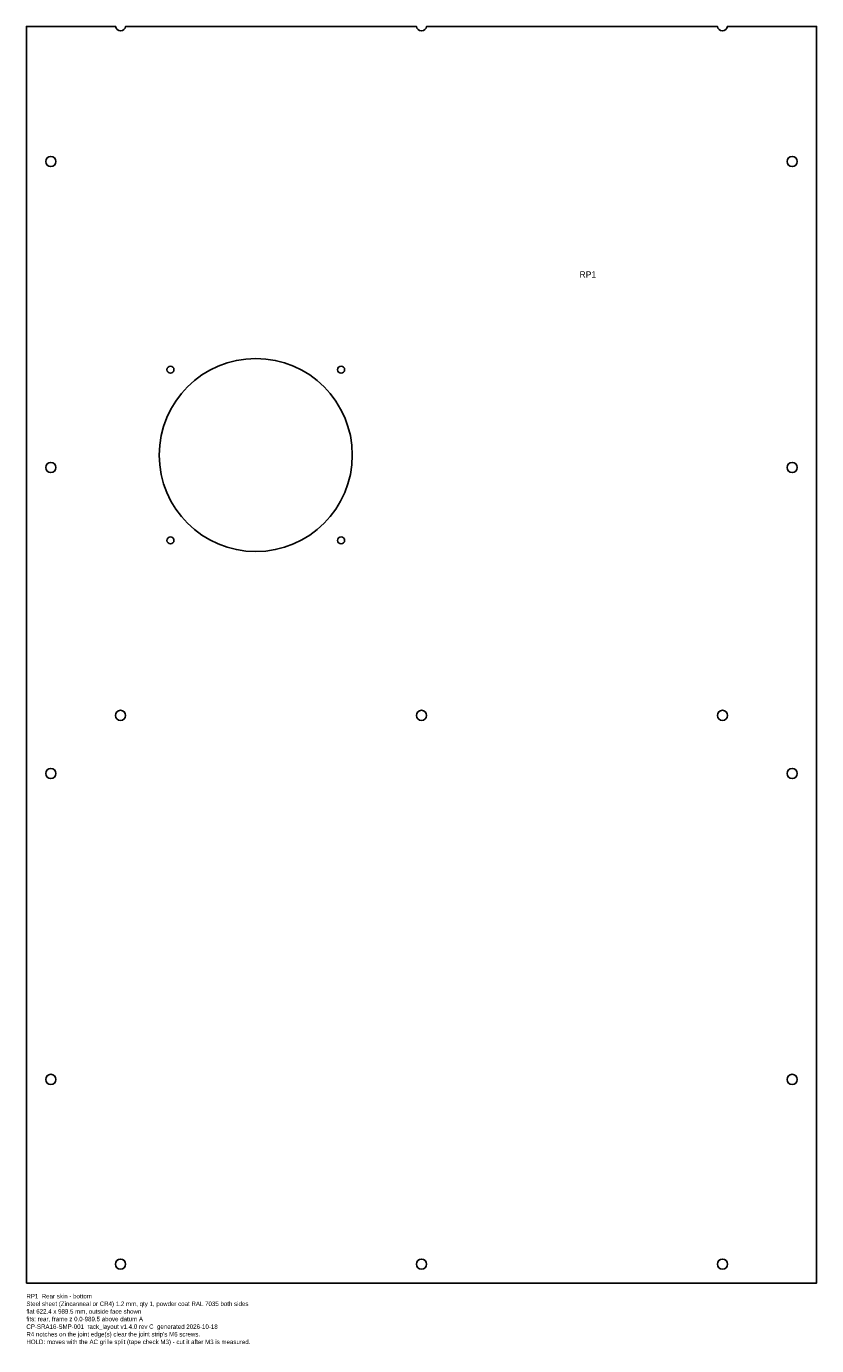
# Model space of a CAD drawing. Header units: millimetres. Extents: x 0 to 622, y -49 to 990.
import ezdxf

# ---------------------------------------------------------------- set-up
doc = ezdxf.new("R2010")
doc.units = ezdxf.units.MM
for name, color, linetype in [('CUT', 7, 'CONTINUOUS'), ('ETCH', 3, 'CONTINUOUS'), ('NOTES', 8, 'CONTINUOUS')]:
    doc.layers.add(name, color=color, linetype=linetype)

msp = doc.modelspace()

# ---------------------------------------------------------------- linework, layer by layer
at = {"layer": 'CUT'}
msp.add_lwpolyline([(0, 0), (622.4, 0), (622.4, 989.5), (552.2, 989.5, -0.881917), (544.2, 989.5), (315.2, 989.5, -0.881917), (307.2, 989.5), (78.2, 989.5, -0.881917), (70.2, 989.5), (0, 989.5)], format="xyb", close=True, dxfattribs=at)
for centre, radius in [((19.2, 883.1), 4), ((603.2, 883.1), 4), ((180.7, 652), 76), ((113.5, 719.2), 2.75), ((247.9, 719.2), 2.75), ((19.2, 642.2), 4), ((603.2, 642.2), 4), ((113.5, 584.8), 2.75), ((247.9, 584.8), 2.75), ((74.2, 447), 4), ((311.2, 447), 4), ((548.2, 447), 4), ((19.2, 401.3), 4), ((603.2, 401.3), 4), ((19.2, 160.4), 4), ((603.2, 160.4), 4), ((74.2, 15), 4), ((311.2, 15), 4), ((548.2, 15), 4)]:
    msp.add_circle(centre, radius, dxfattribs=at)

# ---------------------------------------------------------------- texts
at = {"layer": 'ETCH'}
msp.add_text('RP1', height=5, dxfattribs=at).set_placement((435.7, 791.6))
at = {"layer": 'NOTES'}
for s, p in [('RP1  Rear skin - bottom', (0, -12)), ('Steel sheet (Zincanneal or CR4) 1.2 mm, qty 1, powder coat RAL 7035 both sides', (0, -18)), ('flat 622.4 x 989.5 mm, outside face shown', (0, -24)), ('fits: rear, frame z 0.0-989.5 above datum A', (0, -30)), ('CP-SRA16-SMP-001  rack_layout v1.4.0 rev C  generated 2026-10-18', (0, -36)), ("R4 notches on the joint edge(s) clear the joint strip's M6 screws.", (0, -42)), ('HOLD: moves with the AC grille split (tape check M3) - cut it after M3 is measured.', (0, -48))]:
    msp.add_text(s, height=3.5, dxfattribs=at).set_placement(p)

doc.saveas('drawing.dxf')
